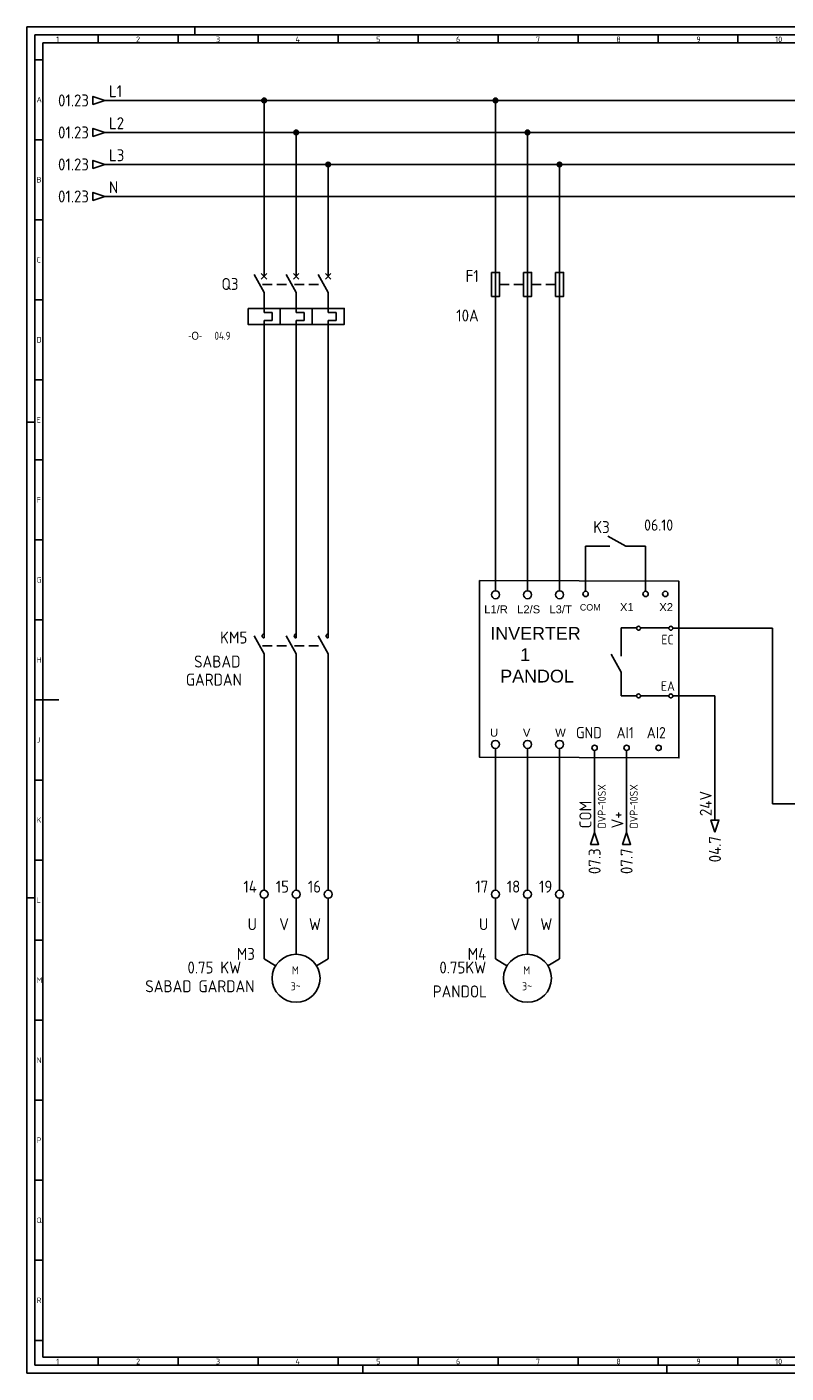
# Model space of a CAD drawing. Header units: millimetres. Extents: x 0 to 1189, y 5 to 846.
# Tile 1 of 3: x 0 to 475, y 5 to 846. Entities that reach past the tile are written whole.
import ezdxf
from ezdxf.enums import TextEntityAlignment as Align

# ---------------------------------------------------------------- set-up
doc = ezdxf.new("R2010")
doc.units = ezdxf.units.MM
doc.header["$LTSCALE"] = 12
doc.linetypes.add('DASHED', pattern=[0.75, 0.5, -0.25])
for name, color, linetype in [('035', 5, 'Continuous'), ('07', 7, 'Continuous'), ('DESC', 1, 'Continuous'), ('DESCCHILD', 20, 'Continuous'), ('LINK', 9, 'DASHED'), ('MISC', 2, 'Continuous'), ('RED_2.5mm^2', 1, 'Continuous'), ('SYMS', 7, 'Continuous'), ('TAGS', 51, 'Continuous'), ('TERMS', 4, 'Continuous'), ('WIRENO', 70, 'Continuous'), ('WIREREF', 61, 'Continuous'), ('WIREREF_DEST', 7, 'Continuous'), ('XREF', 7, 'Continuous'), ('XREFCHILD', 134, 'Continuous')]:
    doc.layers.add(name, color=color, linetype=linetype)
doc.styles.add('ISO Proportional', font='isocp.shx')
doc.styles.add('WD_IEC', font='isocp2.shx', dxfattribs={"width": 0.9, "height": 4})

# ---------------------------------------------------------------- blocks, each defined once
blk = doc.blocks.new('IEC_border_a0')
at = {"layer": '035', "color": 0}
for p, q in [((0, 841), (0, 0)), ((1189, 841), (0, 841)), ((44.5, 836), (44.5, 831)), ((94.5, 836), (94.5, 831)), ((105, 841), (105, 836)), ((144.5, 836), (144.5, 831)), ((194.5, 836), (194.5, 831)), ((244.5, 836), (244.5, 831)), ((294.5, 836), (294.5, 831)), ((344.5, 836), (344.5, 831)), ((394.5, 836), (394.5, 831)), ((444.5, 836), (444.5, 831)), ((9.98, 820.54), (5, 820.54)), ((9.98, 770.54), (5, 770.54)), ((9.98, 720.54), (5, 720.54)), ((9.98, 670.54), (5, 670.54)), ((9.98, 620.54), (5, 620.54)), ((0, 594), (5, 594)), ((10, 570.5), (5.02, 570.5)), ((10, 520.5), (5, 520.5)), ((10, 470.5), (5.02, 470.5)), ((10, 420.5), (5.02, 420.5)), ((10, 370.5), (5.02, 370.5)), ((10, 320.5), (5.02, 320.5)), ((0, 297), (5, 297)), ((10.02, 270.46), (5.03, 270.46)), ((10.02, 220.46), (5.03, 220.46)), ((10.02, 170.46), (5.03, 170.46)), ((10.02, 120.46), (5.03, 120.46)), ((10.02, 70.46), (5.03, 70.46)), ((10.03, 20.42), (5.05, 20.42)), ((44.5, 10), (44.5, 5)), ((94.5, 10), (94.5, 5)), ((144.5, 10), (144.5, 5)), ((194.5, 10), (194.5, 5)), ((244.5, 10), (244.5, 5)), ((294.5, 10), (294.5, 5)), ((344.5, 10), (344.5, 5)), ((394.5, 10), (394.5, 5)), ((444.5, 10), (444.5, 5)), ((0, 0), (1189, 0)), ((210, 0), (210, 5)), ((400, 0), (400, 5))]:
    blk.add_line(p, q, dxfattribs=at)
blk.add_lwpolyline([(10, 10), (1179, 10), (1179, 831), (10, 831)], close=True, dxfattribs=at)
at = {"layer": '07', "color": 0}
blk.add_line((10, 420.5), (20, 420.5), dxfattribs=at)
blk.add_lwpolyline([(5, 5), (1184, 5), (1184, 836), (5, 836)], close=True, dxfattribs=at)
at = {"layer": '035', "color": 0, "style": 'ISO Proportional'}
for s, p in [('1', (18.31, 831.5)), ('2', (68.23, 831.5)), ('3', (118.18, 831.5)), ('4', (167.88, 831.5)), ('5', (218.34, 831.5)), ('6', (268.19, 831.5)), ('7', (318.17, 831.5)), ('8', (368.42, 831.5)), ('9', (418.46, 831.5)), ('10', (467.72, 831.5)), ('A', (6, 793.79)), ('B', (6, 743.79)), ('C', (6, 693.79)), ('D', (6, 643.79)), ('E', (6.02, 593.75)), ('F', (6.02, 543.75)), ('G', (6.02, 493.75)), ('H', (6.02, 443.75)), ('J', (6.02, 393.75)), ('K', (6.02, 343.75)), ('L', (6.03, 293.72)), ('M', (6.03, 243.72)), ('N', (6.03, 193.72)), ('P', (6.03, 143.72)), ('Q', (6.03, 93.72)), ('R', (6.05, 43.68)), ('1', (18.31, 5.5)), ('2', (68.23, 5.5)), ('3', (118.18, 5.5)), ('4', (167.88, 5.5)), ('5', (218.34, 5.5)), ('6', (268.19, 5.5)), ('7', (318.17, 5.5)), ('8', (368.42, 5.5)), ('9', (418.46, 5.5)), ('10', (467.72, 5.5))]:
    blk.add_text(s, height=3.5, dxfattribs=at).set_placement(p)
blk = doc.blocks.new('VT0_02')
blk.add_circle((0, 0), 1.25)
at = {"style": 'WD_IEC'}
blk.add_attdef('TAG1', text='', height=2.5, dxfattribs=at).set_placement((-0.5, 1.75), align=Align.RIGHT)
at = {"style": 'WD_IEC', "flags": 1}
for tag, p in [('X4TERM01', (-1.25, 0)), ('X2TERM01', (0, 1.25)), ('X1TERM01', (1.25, 0)), ('X8TERM01', (0, -1.25))]:
    blk.add_attdef(tag, p, '', height=0.32, dxfattribs=at)
blk = doc.blocks.new('HT0W02')
blk.add_circle((0, 0), 1.25)
at = {"style": 'WD_IEC'}
for tag, p in [('INST', (-2.25, 6.5)), ('LOC', (-2.25, 3.5)), ('DESC1', (-2.25, -6.25)), ('DESC2', (-2.25, -9.25)), ('DESC3', (-2.25, -12.25))]:
    blk.add_attdef(tag, text='', height=2.5, dxfattribs=at).set_placement(p, align=Align.RIGHT)
at = {"style": 'WD_IEC', "flags": 1}
for tag, p, height in [('ASSYCODE', (2.75, 10.75), 1), ('CATDESC', (2.75, 9.25), 1), ('MFG', (2.75, 7.25), 1.5), ('X4TERM01', (-1.25, 0), 0.25), ('X4TERMDESC01', (-1.25, 0.5), 0.4), ('STRIPSEQ', (0, 0), 0.025), ('X2TERM01', (0, 1.25), 0.25), ('X2TERMDESC01', (0, 1.75), 0.4), ('X1TERM01', (1.25, 0), 0.25), ('X1TERMDESC01', (1.25, 0.5), 0.4), ('CAT', (2.75, 4.75), 1.5), ('LINKTERM', (0, -0.0375), 0.025), ('X8TERM01', (0, -1.25), 0.25), ('X8TERMDESC01', (0, -0.75), 0.4)]:
    blk.add_attdef(tag, p, '', height=height, dxfattribs=at)
at = {"style": 'WD_IEC', "flags": 8}
for tag, p in [('TAGSTRIP', (-2.25, 0.5)), ('WIRENO', (-2.25, -3.25))]:
    blk.add_attdef(tag, text='', height=2.5, dxfattribs=at).set_placement(p, align=Align.RIGHT)
blk = doc.blocks.new('WD_WNV')
at = {"linetype": 'Continuous', "style": 'WD_IEC', "width": 0.8}
blk.add_attdef('WIRENO', text='', height=2.5, dxfattribs=at).set_placement((-1.6, 0), align=Align.MIDDLE_RIGHT)
at = {"style": 'WD_IEC', "flags": 1}
for tag, p in [('W01USER', (-1, 1.25)), ('W02USER', (-1, 1.125)), ('W03USER', (-1, 1)), ('W04USER', (-1, 0.875)), ('W05USER', (-1, 0.75)), ('W06USER', (-1, 0.625)), ('W07USER', (-1, 0.5)), ('W08USER', (-1, 0.375)), ('W09USER', (-1, 0.25)), ('W10USER', (-1, 0.125))]:
    blk.add_attdef(tag, text='', height=0.08, dxfattribs=at).set_placement(p, align=Align.CENTER)
blk = doc.blocks.new('WDDOT')
for radius in [0.72, 0.449, 0.223]:
    blk.add_circle((0, 0), radius)
blk = doc.blocks.new('VFU1')
blk.add_line((0, 7.5), (0, -7.5))
blk.add_lwpolyline([(-1.25, 3.75), (-1.25, -3.75), (1.25, -3.75), (1.25, 3.75)], close=True)
at = {"style": 'WD_IEC'}
for tag, p in [('INST', (-5.25, 7.75)), ('LOC', (-5.25, 4.25)), ('TAG1', (-5.25, 0.75)), ('RATING1', (-5.25, -3.75)), ('XREF', (-5.25, -7.75)), ('DESC1', (-5.25, -11.6)), ('DESC2', (-5.25, -15.1)), ('DESC3', (-5.25, -18.6))]:
    blk.add_attdef(tag, text='', height=2.5, dxfattribs=at).set_placement(p, align=Align.RIGHT)
blk.add_attdef('TERM01', text='', height=2, rotation=90, dxfattribs=at).set_placement((-1, 7.5), align=Align.RIGHT)
at = {"style": 'WD_IEC', "flags": 1}
for tag, p, height in [('X2TERM01', (0, 7.5), 0.32), ('CAT', (2.75, 4), 1.5), ('MFG', (2.75, 6.5), 1.5), ('X4LINK', (-1.25, 0), 0.32), ('X1LINK', (1.25, 0), 0.32), ('ASSYCODE', (2.25, -4), 1), ('X8TERM02', (0, -7.5), 0.32), ('CATDESC', (2.25, -7), 1), ('FAMILY', (2.25, -5.5), 1)]:
    blk.add_attdef(tag, p, '', height=height, dxfattribs=at)
at = {"style": 'WD_IEC'}
blk.add_attdef('TERM02', (-1, -7.5), '', height=2, rotation=90, dxfattribs=at)
blk = doc.blocks.new('VFU2')
blk.add_line((0, 7.5), (0, -7.5))
blk.add_lwpolyline([(-1.25, 3.75), (-1.25, -3.75), (1.25, -3.75), (1.25, 3.75)], close=True)
at = {"style": 'WD_IEC'}
for tag, p in [('INST', (-5.25, 7.75)), ('LOC', (-5.25, 4.25)), ('TAG2', (-5.25, 0.75)), ('RATING1', (-5.25, -3.75)), ('XREF', (-5.25, -7.75)), ('DESC1', (-5.25, -11.6)), ('DESC2', (-5.25, -15.1)), ('DESC3', (-5.25, -18.6))]:
    blk.add_attdef(tag, text='', height=2.5, dxfattribs=at).set_placement(p, align=Align.RIGHT)
blk.add_attdef('TERM01', text='', height=2, rotation=90, dxfattribs=at).set_placement((-1, 7.5), align=Align.RIGHT)
at = {"style": 'WD_IEC', "flags": 1}
for tag, p, height in [('X2TERM01', (0, 7.5), 0.32), ('CAT', (2.75, 4), 1.5), ('MFG', (2.75, 6.5), 1.5), ('X4LINK', (-1.25, 0), 0.32), ('X1LINK', (1.25, 0), 0.32), ('ASSYCODE', (2.25, -4), 1), ('X8TERM02', (0, -7.5), 0.32), ('CATDESC', (2.25, -7), 1), ('FAMILY', (2.25, -5.5), 1)]:
    blk.add_attdef(tag, p, '', height=height, dxfattribs=at)
at = {"style": 'WD_IEC'}
blk.add_attdef('TERM02', (-1, -7.5), '', height=2, rotation=90, dxfattribs=at)
blk = doc.blocks.new('VMO13')
blk.add_circle((0, 0), 7.5)
at = {"style": 'WD_IEC'}
blk.add_attdef('TERM02', (-0.69, 7.75), '', height=2, rotation=90, dxfattribs=at)
for tag, p in [('INST', (-12.88, 12.75)), ('LOC', (-12.88, 9.25)), ('TAG1', (-12.88, 5.75)), ('DESC1', (-12.88, 1.5)), ('DESC2', (-12.88, -2)), ('DESC3', (-12.88, -5.5)), ('RATING1', (-12.88, -9)), ('RATING2', (-12.88, -12.5)), ('RATING3', (-12.88, -16)), ('RATING4', (-12.95, -19.58))]:
    blk.add_attdef(tag, text='', height=2.5, dxfattribs=at).set_placement(p, align=Align.RIGHT)
at = {"style": 'WD_IEC', "flags": 1}
for tag, p, height in [('MFG', (12.75, 9), 1.5), ('X0TERM01', (-6.4, 3.9), 0.32), ('X2TERM02', (0, 7.5), 0.32), ('X0TERM03', (6.4, 3.9), 0.32), ('CAT', (12.75, 6.5), 1.5), ('X4LINK', (-7.5, 0), 0.32), ('X1LINK', (7.5, 0), 0.32), ('X8TERM04', (0, -7.5), 0.32), ('ASSYCODE', (1, -9), 1), ('CATDESC', (1, -12), 1), ('FAMILY', (1, -10.5), 1)]:
    blk.add_attdef(tag, p, '', height=height, dxfattribs=at)
at = {"style": 'WD_IEC'}
for tag, p in [('TERM03', (9.35, 4.53)), ('TERM01', (-7.35, 4.34)), ('TERM04', (-0.59, -7.92))]:
    blk.add_attdef(tag, text='', height=2, rotation=90, dxfattribs=at).set_placement(p, align=Align.RIGHT)
for tag, p in [('M', (-0.22, 1.27)), ('3~', (-0.12, -3.73))]:
    blk.add_attdef(tag, text='', height=2.5, dxfattribs=at).set_placement(p, align=Align.CENTER)
at = {"lineweight": 15, "style": 'WD_IEC'}
blk.add_attdef('XREF', text='', height=2.5, dxfattribs=at).set_placement((-13.19, -22.86), align=Align.RIGHT)
blk = doc.blocks.new('HCR21')
for p, q in [((-7.5, 0), (-2.5, 0)), ((2.5, 0), (-3.12, 3.12)), ((2.5, 0), (7.5, 0))]:
    blk.add_line(p, q)
at = {"style": 'WD_IEC'}
for tag, p in [('INST', (-2.5, 10.12)), ('LOC', (-2.5, 7.12)), ('TAG2', (-2.5, 4.12)), ('DESC1', (-2.5, -9.25)), ('DESC2', (-2.5, -12.25)), ('DESC3', (-2.5, -15.25))]:
    blk.add_attdef(tag, text='', height=2.5, dxfattribs=at).set_placement(p, align=Align.RIGHT)
for tag, p, height, flags in [('X4TERM01', (-7.5, 0), 0.32, 1), ('TERM01', (-7.5, 1), 2, 8), ('X2LINK', (0, 2.27), 0.32, 1), ('X8LINK', (0, 0.77), 0.32, 1), ('X1TERM02', (7.5, 0), 0.32, 1), ('CONTACT', (6.5, -2.25), 1, 1), ('FAMILY', (6.5, -3.75), 1, 1), ('COMMON', (7.75, -3.5), 1, 1)]:
    blk.add_attdef(tag, p, '', height=height, dxfattribs=dict(at, flags=flags))
at = {"style": 'WD_IEC', "flags": 8}
for tag, height, p in [('TERM02', 2, (7.5, 1)), ('XREF', 2.5, (-2.5, -6.25))]:
    blk.add_attdef(tag, text='', height=height, dxfattribs=at).set_placement(p, align=Align.RIGHT)
blk = doc.blocks.new('HA1D3')
blk.add_lwpolyline([(0, 0), (-3.75, -1.25), (-3.75, 1.25)], close=True)
at = {"style": 'WD_IEC'}
blk.add_attdef('XREF', text='', height=2.5, dxfattribs=at).set_placement((-5, 0), align=Align.MIDDLE_RIGHT)
at = {"style": 'WD_IEC', "flags": 1}
blk.add_attdef('SIGCODE', text='', height=1, dxfattribs=at).set_placement((-2.5, 1.8), align=Align.RIGHT)
at = {"style": 'WD_IEC'}
for tag, p, height, flags in [('X1TERM01', (0, 0), 0.32, 1), ('WIRENO', (1.25, 1), 2.5, 8)]:
    blk.add_attdef(tag, p, '', height=height, dxfattribs=dict(at, flags=flags))
blk.add_attdef('DESC1', text='', height=2.5, dxfattribs=at).set_placement((1.25, -1), align=Align.TOP_LEFT)
blk = doc.blocks.new('VT0002')
blk.add_circle((0, 0), 1.25)
at = {"style": 'WD_IEC'}
for tag, p in [('INST', (-2.25, 6.5)), ('LOC', (-2.25, 3.5)), ('DESC1', (-2.25, -6.25)), ('DESC2', (-2.25, -9.25)), ('DESC3', (-2.25, -12.25))]:
    blk.add_attdef(tag, text='', height=2.5, dxfattribs=at).set_placement(p, align=Align.RIGHT)
at = {"style": 'WD_IEC', "flags": 1}
for tag, p, height in [('ASSYCODE', (2.75, 10.75), 1), ('CATDESC', (2.75, 9.25), 1), ('MFG', (2.75, 7.25), 1.5), ('CAT', (2.75, 4.75), 1.5), ('X4PIN01', (-1.25, 1), 0.25), ('X4TERMDESC01', (-1.25, 0.5), 0.4), ('X4TERM01', (-1.25, 0), 0.25), ('STRIPSEQ', (0, 0), 0.025), ('X2PIN01', (0, 2.25), 0.25), ('X2TERMDESC01', (0, 1.75), 0.4), ('X2TERM01', (0, 1.25), 0.25), ('X8PIN01', (0, -0.25), 0.25), ('X1PIN01', (1.25, 1), 0.25), ('X1TERMDESC01', (1.25, 0.5), 0.4), ('X1TERM01', (1.25, 0), 0.25), ('LINKTERM', (0, -0.04), 0.025), ('X8TERMDESC01', (0, -0.75), 0.4), ('X8TERM01', (0, -1.25), 0.25)]:
    blk.add_attdef(tag, p, '', height=height, dxfattribs=at)
at = {"style": 'WD_IEC', "flags": 8}
for tag, height, p in [('TAGSTRIP', 2.5, (-2.25, 0.5)), ('TERM01', 2, (-2.25, -3.25))]:
    blk.add_attdef(tag, text='', height=height, dxfattribs=at).set_placement(p, align=Align.RIGHT)
blk = doc.blocks.new('VCR21')
for p, q in [((0, 7.5), (0, 2.5)), ((0, -2.5), (-3.12, 3.12)), ((0, -2.5), (0, -7.5))]:
    blk.add_line(p, q)
at = {"style": 'WD_IEC'}
for tag, p in [('INST', (-5.25, 6.75)), ('LOC', (-5.25, 3.75)), ('TAG2', (-5.25, 0.75)), ('XREF', (-5.25, -3.75)), ('DESC1', (-5.25, -6.75)), ('DESC2', (-5.25, -9.75)), ('DESC3', (-5.25, -12.75))]:
    blk.add_attdef(tag, text='', height=2.5, dxfattribs=at).set_placement(p, align=Align.RIGHT)
blk.add_attdef('TERM01', text='', height=2, rotation=90, dxfattribs=at).set_placement((-1, 7.5), align=Align.RIGHT)
at = {"style": 'WD_IEC', "flags": 1}
for tag, p, height in [('X2TERM01', (0, 7.5), 0.32), ('X4LINK', (-2.75, 0), 0.32), ('X1LINK', (-0.5, 0), 0.32), ('CONTACT', (4, -3.5), 1), ('FAMILY', (4, -5), 1), ('COMMON', (5.25, -4.75), 1), ('X8TERM02', (0, -7.5), 0.32)]:
    blk.add_attdef(tag, p, '', height=height, dxfattribs=at)
at = {"style": 'WD_IEC'}
blk.add_attdef('TERM02', (-1, -7.5), '', height=2, rotation=90, dxfattribs=at)
blk = doc.blocks.new('VCB11TH')
for p, q in [((0, 7.5), (0, 2.5)), ((0, -2.5), (-3.12, 3.12)), ((-0.88, 3.38), (0.88, 1.62)), ((-0.88, 1.62), (0.88, 3.38)), ((0, -2.5), (0, -8.75)), ((0, -8.75), (2.5, -8.75)), ((0, -11.25), (0, -12.5)), ((2.5, -11.25), (0, -11.25)), ((0, -12.5), (0, -17.5)), ((2.5, -8.75), (2.5, -11.25))]:
    blk.add_line(p, q)
blk.add_lwpolyline([(-5, -7.5), (-5, -12.5), (5, -12.5), (5, -7.5)], close=True)
at = {"style": 'WD_IEC'}
for tag, p in [('INST', (-8, 5.25)), ('LOC', (-8, 1.75)), ('TAG1', (-8, -1.75)), ('RATING1', (-8, -6.35)), ('DESC1', (-8, -14.35)), ('DESC2', (-8, -17.85)), ('DESC3', (-8, -21.35))]:
    blk.add_attdef(tag, text='', height=2.5, dxfattribs=at).set_placement(p, align=Align.RIGHT)
blk.add_attdef('TERM01', text='', height=2, rotation=90, dxfattribs=at).set_placement((-1, 7.5), align=Align.RIGHT)
at = {"style": 'WD_IEC', "flags": 1}
for tag, p, height in [('X2TERM01', (0, 7.5), 0.32), ('CAT', (2.75, 4), 1.5), ('MFG', (2.75, 6.5), 1.5), ('X4LINK', (-2, 0), 0.32), ('X1LINK', (-0.5, 0), 0.32), ('COMMON', (-3.75, -8.75), 1), ('ASSYCODE', (1, -14), 1), ('CATDESC', (1, -17), 1), ('FAMILY', (1, -15.5), 1), ('X8TERM02', (0, -17.5), 0.32)]:
    blk.add_attdef(tag, p, '', height=height, dxfattribs=at)
at = {"lineweight": 15, "style": 'WD_IEC'}
blk.add_attdef('XREF', text='', height=2.5, dxfattribs=at).set_placement((-8, -10.35), align=Align.RIGHT)
at = {"style": 'WD_IEC'}
blk.add_attdef('TERM02', (-1, -17.5), '', height=2, rotation=90, dxfattribs=at)
blk = doc.blocks.new('VCB21TH')
for p, q in [((0, 7.5), (0, 2.5)), ((0, -2.5), (-3.12, 3.12)), ((-0.88, 3.38), (0.88, 1.62)), ((-0.88, 1.62), (0.88, 3.38)), ((0, -2.5), (0, -8.75)), ((0, -8.75), (2.5, -8.75)), ((0, -11.25), (0, -12.5)), ((2.5, -11.25), (0, -11.25)), ((0, -12.5), (0, -17.5)), ((2.5, -8.75), (2.5, -11.25))]:
    blk.add_line(p, q)
blk.add_lwpolyline([(-5, -7.5), (-5, -12.5), (5, -12.5), (5, -7.5)], close=True)
at = {"style": 'WD_IEC'}
for tag, p in [('INST', (-8, 5.25)), ('LOC', (-8, 1.75)), ('TAG2', (-8, -1.75)), ('DESC1', (-8, -14.35)), ('DESC2', (-8, -17.85)), ('DESC3', (-8, -21.35))]:
    blk.add_attdef(tag, text='', height=2.5, dxfattribs=at).set_placement(p, align=Align.RIGHT)
blk.add_attdef('TERM01', text='', height=2, rotation=90, dxfattribs=at).set_placement((-1, 7.5), align=Align.RIGHT)
at = {"style": 'WD_IEC', "flags": 1}
for tag, p, height in [('X2TERM01', (0, 7.5), 0.32), ('X4LINK', (-2, 0), 0.32), ('X1LINK', (-0.5, 0), 0.32), ('CONTACT', (-5, -7.5), 1), ('FAMILY', (1, -15.5), 1), ('X8TERM02', (0, -17.5), 0.32)]:
    blk.add_attdef(tag, p, '', height=height, dxfattribs=at)
blk.add_attdef('RATING1', text='', height=2.5, dxfattribs=at).set_placement((-8, -6.35), align=Align.RIGHT)
at = {"lineweight": 15, "style": 'WD_IEC'}
blk.add_attdef('XREF', text='', height=2.5, dxfattribs=at).set_placement((-8, -10.35), align=Align.RIGHT)
at = {"style": 'WD_IEC'}
blk.add_attdef('TERM02', (-1, -17.5), '', height=2, rotation=90, dxfattribs=at)
blk = doc.blocks.new('VMS21P')
for p, q in [((0, 7.5), (0, 2.5)), ((0, -2.5), (-3.12, 3.12)), ((0, -2.5), (0, -7.5))]:
    blk.add_line(p, q)
blk.add_arc((0, 3.12), 0.625, 90, 270)
at = {"style": 'WD_IEC'}
for tag, p in [('INST', (-5.25, 6.75)), ('LOC', (-5.25, 3.75)), ('TAG2', (-5.25, 0.75)), ('XREF', (-5.25, -3.75)), ('DESC1', (-5.25, -6.75)), ('DESC2', (-5.25, -9.75)), ('DESC3', (-5.25, -12.75))]:
    blk.add_attdef(tag, text='', height=2.5, dxfattribs=at).set_placement(p, align=Align.RIGHT)
blk.add_attdef('TERM01', text='', height=2, rotation=90, dxfattribs=at).set_placement((-1, 7.5), align=Align.RIGHT)
at = {"style": 'WD_IEC', "flags": 1}
for tag, p, height in [('X2TERM01', (0, 7.5), 0.32), ('X4LINK', (-2.91, 0), 0.32), ('X1LINK', (-0.5, 0), 0.32), ('CONTACT', (4, -3.5), 1), ('FAMILY', (4, -5), 1), ('X8TERM02', (0, -7.5), 0.32)]:
    blk.add_attdef(tag, p, '', height=height, dxfattribs=at)
at = {"style": 'WD_IEC'}
blk.add_attdef('TERM02', (-1, -7.5), '', height=2, rotation=90, dxfattribs=at)
blk = doc.blocks.new('HA1S4')
blk.add_lwpolyline([(0, -3.75), (-1.25, 0), (1.25, 0)], close=True)
at = {"style": 'WD_IEC', "flags": 8}
blk.add_attdef('WIRENO', (-1, 1.25), '', height=2.5, rotation=90, dxfattribs=at)
at = {"style": 'WD_IEC'}
blk.add_attdef('DESC1', text='', height=2.5, rotation=90, dxfattribs=at).set_placement((1, 1.25), align=Align.TOP_LEFT)
at = {"style": 'WD_IEC', "flags": 1}
blk.add_attdef('X2TERM01', (0, 0), '', height=0.32, dxfattribs=at)
blk.add_attdef('SIGCODE', text='', height=1, dxfattribs=at).set_placement((-2.5, -3.2), align=Align.RIGHT)
at = {"style": 'WD_IEC'}
blk.add_attdef('XREF', text='', height=2.5, rotation=90, dxfattribs=at).set_placement((0, -5), align=Align.MIDDLE_RIGHT)
blk = doc.blocks.new('HA1D4')
blk.add_lwpolyline([(0, 0), (1.25, -3.75), (-1.25, -3.75)], close=True)
at = {"style": 'WD_IEC', "flags": 8}
blk.add_attdef('WIRENO', (-1, 1.25), '', height=2.5, rotation=90, dxfattribs=at)
at = {"style": 'WD_IEC'}
blk.add_attdef('DESC1', text='', height=2.5, rotation=90, dxfattribs=at).set_placement((1, 1.25), align=Align.TOP_LEFT)
at = {"style": 'WD_IEC', "flags": 1}
blk.add_attdef('X2TERM01', (0, 0), '', height=0.32, dxfattribs=at)
blk.add_attdef('SIGCODE', text='', height=1, dxfattribs=at).set_placement((-2.5, -3.2), align=Align.RIGHT)
at = {"style": 'WD_IEC'}
blk.add_attdef('XREF', text='', height=2.5, rotation=90, dxfattribs=at).set_placement((0, -5), align=Align.MIDDLE_RIGHT)

msp = doc.modelspace()

# ---------------------------------------------------------------- linework, layer by layer
at = {"color": 0}
msp.add_lwpolyline([(282.94, 500.07), (407.53, 499.67), (407.53, 389.29), (282.94, 389.69)], close=True, dxfattribs=at)
at = {"layer": 'LINK'}
for points in [[(147.27, 685.09), (164.32, 685.09)], [(167.32, 685.09), (184.32, 685.09)], [(295.44, 685.09), (310.44, 685.09)], [(315.44, 685.09), (330.44, 685.09)]]:
    msp.add_lwpolyline(points, dxfattribs=at)
at = {"layer": 'LINK', "color": 0}
for points in [[(147.27, 459.22), (162.5, 459.22)], [(167.32, 459.22), (182.5, 459.22)]]:
    msp.add_lwpolyline(points, dxfattribs=at)
at = {"layer": 'RED_2.5mm^2', "color": 0}
for p, q in [((48.78, 800.01), (292.94, 800.01)), ((148.27, 700.09), (148.27, 800.01)), ((292.94, 800.01), (1170.97, 800.01)), ((292.94, 700.09), (292.94, 800.01)), ((48.78, 780.01), (1117.67, 780.01)), ((168.32, 700.09), (168.32, 780.01)), ((312.94, 700.09), (312.94, 780.01)), ((48.78, 760.01), (1117.67, 760.01)), ((188.32, 700.09), (188.32, 760.01)), ((332.94, 700.09), (332.94, 760.01)), ((48.78, 740.01), (1117.67, 740.01)), ((292.94, 493.68), (292.94, 670.09)), ((312.94, 493.68), (312.94, 670.09)), ((332.94, 493.68), (332.94, 670.09)), ((148.27, 474.22), (148.27, 650.09)), ((168.32, 474.22), (168.32, 650.09)), ((188.32, 474.22), (188.32, 650.09)), ((349.26, 493.39), (349.26, 521.48)), ((349.26, 521.48), (354.33, 521.48)), ((384.33, 521.48), (386.74, 521.48)), ((386.74, 521.48), (386.74, 493.39)), ((371.53, 470.43), (381.1, 470.43)), ((371.53, 470.43), (371.53, 462.79)), ((381.1, 470.29), (381.1, 470.29)), ((383.6, 470.43), (401.26, 470.43)), ((465.97, 470.29), (403.76, 470.29)), ((465.97, 470.29), (465.97, 360.62)), ((148.27, 306.59), (148.27, 444.22)), ((168.32, 306.59), (168.32, 444.22)), ((188.32, 306.59), (188.32, 444.22)), ((371.53, 432.79), (371.53, 427.99)), ((371.53, 427.99), (381.1, 427.99)), ((383.6, 427.99), (401.26, 427.99)), ((403.76, 427.99), (430.11, 427.99)), ((430.11, 427.99), (430.11, 350.42)), ((292.89, 395.19), (292.89, 306.59)), ((312.89, 306.59), (312.89, 395.19)), ((332.94, 395.19), (332.94, 306.59)), ((354.87, 393.87), (354.87, 342.73)), ((374.87, 342.73), (374.87, 393.87)), ((677.86, 360.62), (465.97, 360.62)), ((148.27, 301.59), (148.27, 263.75)), ((168.32, 301.59), (168.32, 266.56)), ((188.32, 301.59), (188.32, 263.75)), ((292.89, 301.59), (292.89, 263.75)), ((312.89, 266.56), (312.89, 301.59)), ((332.94, 301.59), (332.94, 263.75)), ((148.27, 263.75), (155.46, 259.37)), ((188.32, 263.75), (181.08, 259.37)), ((292.89, 263.75), (300.08, 259.37)), ((332.94, 263.76), (325.69, 259.37))]:
    msp.add_line(p, q, dxfattribs=at)

# ---------------------------------------------------------------- block references
at = {"color": 0}
msp.add_blockref('IEC_border_a0', (0, 4.94), dxfattribs=at)
at = {"layer": 'SYMS', "color": 0}
ref = msp.add_blockref('HA1D3', (48.78, 800.01), dxfattribs=dict(at, xscale=2, yscale=2, zscale=2))
ref.add_attrib('XREF', '01.23', dxfattribs={"layer": 'XREF', "height": 7.5, "style": 'WD_IEC'}).set_placement((38.78, 800.01), align=Align.MIDDLE_RIGHT)
ref.add_attrib('WIRENO', 'L1', (51.28, 802.01), dxfattribs={"layer": 'WIREREF_DEST', "height": 7.5, "style": 'WD_IEC', "flags": 8})
at = {"layer": 'SYMS', "xscale": 2, "yscale": 2, "zscale": 2}
for p in [(148.27, 800.01), (292.94, 800.01), (168.32, 780.01), (188.32, 760.01)]:
    msp.add_blockref('WDDOT', p, dxfattribs=at)
at = {"layer": 'SYMS', "color": 0}
ref = msp.add_blockref('HA1D3', (48.78, 780.01), dxfattribs=dict(at, xscale=2, yscale=2, zscale=2))
ref.add_attrib('XREF', '01.23', dxfattribs={"layer": 'XREF', "height": 7.5, "style": 'WD_IEC'}).set_placement((38.78, 780.01), align=Align.MIDDLE_RIGHT)
ref.add_attrib('WIRENO', 'L2', (51.28, 782.01), dxfattribs={"layer": 'WIREREF_DEST', "height": 7.5, "style": 'WD_IEC', "flags": 8})
for name, p, xscale, yscale, zscale in [('WDDOT', (312.94, 780.01), 2, 2, 2), ('WDDOT', (332.94, 760.01), 2, 2, 2), ('VCB21TH', (168.32, 685.09), 2, 2, 2), ('VCB21TH', (188.32, 685.09), 2, 2, 2), ('VFU2', (312.94, 685.09), 2, 2, 2), ('VFU2', (332.94, 685.09), 2, 2, 2), ('VT0_02', (292.94, 491.18), 2, 2, 2), ('VT0_02', (312.94, 491.18), 2, 2, 2), ('VT0_02', (332.94, 491.18), 2, 2, 2), ('VT0_02', (349.26, 491.71), 1.343140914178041, 1.343140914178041, 1.343140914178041), ('VT0_02', (386.74, 491.71), 1.343140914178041, 1.343140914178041, 1.343140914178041), ('VT0_02', (399.06, 491.71), 1.343140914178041, 1.343140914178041, 1.343140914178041), ('VMS21P', (168.32, 459.22), 2, 2, 2), ('VMS21P', (188.32, 459.22), 2, 2, 2), ('VCR21', (371.53, 447.79), 2, 2, 2), ('VT0_02', (292.89, 397.69), 2, 2, 2), ('VT0_02', (312.94, 397.69), 2, 2, 2), ('VT0_02', (332.94, 397.69), 2, 2, 2), ('VT0_02', (354.87, 395.55), 1.343140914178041, 1.343140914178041, 1.343140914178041), ('VT0_02', (374.87, 395.55), 1.343140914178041, 1.343140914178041, 1.343140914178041), ('VT0_02', (394.87, 395.55), 1.343140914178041, 1.343140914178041, 1.343140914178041)]:
    msp.add_blockref(name, p, dxfattribs=dict(at, xscale=xscale, yscale=yscale, zscale=zscale))
ref = msp.add_blockref('HA1D3', (48.78, 760.01), dxfattribs=dict(at, xscale=2, yscale=2, zscale=2))
ref.add_attrib('XREF', '01.23', dxfattribs={"layer": 'XREF', "height": 7.5, "style": 'WD_IEC'}).set_placement((38.78, 760.01), align=Align.MIDDLE_RIGHT)
ref.add_attrib('WIRENO', 'L3', (51.28, 762.01), dxfattribs={"layer": 'WIREREF_DEST', "height": 7.5, "style": 'WD_IEC', "flags": 8})
ref = msp.add_blockref('HA1D3', (48.78, 740.01), dxfattribs=dict(at, xscale=2, yscale=2, zscale=2))
ref.add_attrib('XREF', '01.23', dxfattribs={"layer": 'XREF', "height": 7.5, "style": 'WD_IEC'}).set_placement((38.78, 740.01), align=Align.MIDDLE_RIGHT)
ref.add_attrib('WIRENO', 'N', (51.28, 742.01), dxfattribs={"layer": 'WIREREF_DEST', "height": 7.5, "style": 'WD_IEC', "flags": 8})
ref = msp.add_blockref('VCB11TH', (148.27, 685.09), dxfattribs=dict(at, xscale=2, yscale=2, zscale=2))
ref.add_attrib('TAG1', 'Q3', dxfattribs={"layer": 'TAGS', "height": 7.5, "style": 'WD_IEC'}).set_placement((132.27, 681.59), align=Align.RIGHT)
ref = msp.add_blockref('VFU1', (292.94, 685.09), dxfattribs=dict(at, xscale=2, yscale=2, zscale=2))
ref.add_attrib('DESC1', '10A', dxfattribs={"layer": 'DESC', "height": 7.5, "style": 'WD_IEC'}).set_placement((282.44, 661.89), align=Align.RIGHT)
ref.add_attrib('TAG1', 'F1', dxfattribs={"layer": 'TAGS', "height": 7.5, "style": 'WD_IEC'}).set_placement((282.44, 686.59), align=Align.RIGHT)
ref = msp.add_blockref('HCR21', (369.33, 521.48), dxfattribs=dict(at, xscale=2, yscale=2, zscale=2))
ref.add_attrib('XREF', '06.10', dxfattribs={"layer": 'XREFCHILD', "height": 7, "style": 'WD_IEC', "flags": 8}).set_placement((403.98, 531.24), align=Align.RIGHT)
ref.add_attrib('TAG2', 'K3', dxfattribs={"layer": 'TAGS', "height": 7.5, "style": 'WD_IEC'}).set_placement((364.33, 529.73), align=Align.RIGHT)
ref = msp.add_blockref('VMS21P', (148.27, 459.22), dxfattribs=dict(at, xscale=2, yscale=2, zscale=2))
ref.add_attrib('DESC2', 'GARDAN', dxfattribs={"layer": 'DESCCHILD', "height": 7.5, "style": 'WD_IEC'}).set_placement((134.38, 434.4), align=Align.RIGHT)
ref.add_attrib('DESC1', 'SABAD ', dxfattribs={"layer": 'DESCCHILD', "height": 7.5, "style": 'WD_IEC'}).set_placement((137.77, 445.72), align=Align.RIGHT)
ref.add_attrib('TAG2', 'KM5', dxfattribs={"layer": 'TAGS', "height": 7.5, "style": 'WD_IEC'}).set_placement((137.77, 460.72), align=Align.RIGHT)
for p in [(382.35, 470.29), (382.35, 427.99)]:
    msp.add_blockref('HT0W02', p, dxfattribs=at)
ref = msp.add_blockref('HT0W02', (402.51, 470.29), dxfattribs=at)
ref.add_attrib('TAGSTRIP', 'EC', dxfattribs={"layer": 'TAGS', "height": 6, "style": 'WD_IEC', "flags": 8}).set_placement((404.31, 460.15), align=Align.RIGHT)
ref = msp.add_blockref('HT0W02', (402.51, 427.99), dxfattribs=at)
ref.add_attrib('TAGSTRIP', 'EA', dxfattribs={"layer": 'TAGS', "height": 6, "style": 'WD_IEC', "flags": 8}).set_placement((405.02, 431.16), align=Align.RIGHT)
ref = msp.add_blockref('HA1D4', (354.87, 342.73), dxfattribs=dict(at, xscale=2, yscale=2, zscale=2))
ref.add_attrib('XREF', '07.3', dxfattribs={"layer": 'XREF', "height": 7.5, "rotation": 90, "style": 'WD_IEC'}).set_placement((354.87, 332.73), align=Align.MIDDLE_RIGHT)
ref.add_attrib('DESC1', 'DVP-10SX', dxfattribs={"layer": 'DESC', "height": 5, "rotation": 90, "style": 'WD_IEC'}).set_placement((356.87, 345.23), align=Align.TOP_LEFT)
ref.add_attrib('WIRENO', 'COM', (352.87, 345.23), dxfattribs={"layer": 'WIREREF_DEST', "height": 7.5, "rotation": 90, "style": 'WD_IEC', "flags": 8})
ref = msp.add_blockref('HA1D4', (374.87, 342.73), dxfattribs=dict(at, xscale=2, yscale=2, zscale=2))
ref.add_attrib('XREF', '07.7', dxfattribs={"layer": 'XREF', "height": 7.5, "rotation": 90, "style": 'WD_IEC'}).set_placement((374.87, 332.73), align=Align.MIDDLE_RIGHT)
ref.add_attrib('DESC1', 'DVP-10SX', dxfattribs={"layer": 'DESC', "height": 5, "rotation": 90, "style": 'WD_IEC'}).set_placement((376.87, 345.23), align=Align.TOP_LEFT)
ref.add_attrib('WIRENO', 'V+', (372.87, 345.23), dxfattribs={"layer": 'WIREREF_DEST', "height": 7.5, "rotation": 90, "style": 'WD_IEC', "flags": 8})
ref = msp.add_blockref('HA1S4', (430.11, 350.42), dxfattribs=dict(at, xscale=2, yscale=2, zscale=2))
ref.add_attrib('XREF', '04.7', dxfattribs={"layer": 'XREF', "height": 7.5, "rotation": 90, "style": 'WD_IEC'}).set_placement((430.11, 340.42), align=Align.MIDDLE_RIGHT)
ref.add_attrib('WIRENO', '24V', (428.11, 352.92), dxfattribs={"layer": 'WIREREF', "height": 7.5, "rotation": 90, "style": 'WD_IEC', "flags": 8})
ref = msp.add_blockref('VT0002', (148.27, 304.09), dxfattribs=dict(at, xscale=2, yscale=2, zscale=2))
ref.add_attrib('TERM01', 'U', dxfattribs={"layer": 'TERMS', "height": 7.5, "style": 'WD_IEC', "flags": 8}).set_placement((143.77, 281.62), align=Align.RIGHT)
ref.add_attrib('TAGSTRIP', '14', dxfattribs={"layer": 'TAGS', "height": 7.5, "style": 'WD_IEC', "flags": 8}).set_placement((143.77, 305.09), align=Align.RIGHT)
ref = msp.add_blockref('VT0002', (168.32, 304.09), dxfattribs=dict(at, xscale=2, yscale=2, zscale=2))
ref.add_attrib('TERM01', 'V', dxfattribs={"layer": 'TERMS', "height": 7.5, "style": 'WD_IEC', "flags": 8}).set_placement((163.82, 281.62), align=Align.RIGHT)
ref.add_attrib('TAGSTRIP', '15', dxfattribs={"layer": 'TAGS', "height": 7.5, "style": 'WD_IEC', "flags": 8}).set_placement((163.82, 305.09), align=Align.RIGHT)
ref = msp.add_blockref('VT0002', (188.32, 304.09), dxfattribs=dict(at, xscale=2, yscale=2, zscale=2))
ref.add_attrib('TERM01', 'W', dxfattribs={"layer": 'TERMS', "height": 7.5, "style": 'WD_IEC', "flags": 8}).set_placement((183.82, 281.62), align=Align.RIGHT)
ref.add_attrib('TAGSTRIP', '16', dxfattribs={"layer": 'TAGS', "height": 7.5, "style": 'WD_IEC', "flags": 8}).set_placement((183.82, 305.09), align=Align.RIGHT)
ref = msp.add_blockref('VT0002', (292.89, 304.09), dxfattribs=dict(at, xscale=2, yscale=2, zscale=2))
ref.add_attrib('TERM01', 'U', dxfattribs={"layer": 'TERMS', "height": 7.5, "style": 'WD_IEC', "flags": 8}).set_placement((288.39, 281.62), align=Align.RIGHT)
ref.add_attrib('TAGSTRIP', '17', dxfattribs={"layer": 'TAGS', "height": 7.5, "style": 'WD_IEC', "flags": 8}).set_placement((288.39, 305.09), align=Align.RIGHT)
ref = msp.add_blockref('VT0002', (312.89, 304.09), dxfattribs=dict(at, xscale=2, yscale=2, zscale=2))
ref.add_attrib('TERM01', 'V', dxfattribs={"layer": 'TERMS', "height": 7.5, "style": 'WD_IEC', "flags": 8}).set_placement((308.39, 281.62), align=Align.RIGHT)
ref.add_attrib('TAGSTRIP', '18', dxfattribs={"layer": 'TAGS', "height": 7.5, "style": 'WD_IEC', "flags": 8}).set_placement((308.39, 305.09), align=Align.RIGHT)
ref = msp.add_blockref('VT0002', (332.94, 304.09), dxfattribs=dict(at, xscale=2, yscale=2, zscale=2))
ref.add_attrib('TERM01', 'W', dxfattribs={"layer": 'TERMS', "height": 7.5, "style": 'WD_IEC', "flags": 8}).set_placement((328.44, 281.62), align=Align.RIGHT)
ref.add_attrib('TAGSTRIP', '19', dxfattribs={"layer": 'TAGS', "height": 7.5, "style": 'WD_IEC', "flags": 8}).set_placement((328.44, 305.09), align=Align.RIGHT)
ref = msp.add_blockref('VMO13', (168.27, 251.56), dxfattribs=dict(at, xscale=2, yscale=2, zscale=2))
ref.add_attrib('M', 'M', dxfattribs={"layer": 'MISC', "height": 5, "style": 'WD_IEC'}).set_placement((167.82, 254.09), align=Align.CENTER)
ref.add_attrib('3~', '3~', dxfattribs={"layer": 'MISC', "height": 5, "style": 'WD_IEC'}).set_placement((168.03, 244.09), align=Align.CENTER)
ref.add_attrib('DESC2', 'SABAD GARDAN', dxfattribs={"layer": 'DESC', "height": 7.5, "style": 'WD_IEC'}).set_placement((142.25, 242.85), align=Align.RIGHT)
ref.add_attrib('DESC1', '0.75 KW  ', dxfattribs={"layer": 'DESC', "height": 7.5, "style": 'WD_IEC'}).set_placement((142.52, 254.56), align=Align.RIGHT)
ref.add_attrib('TAG1', 'M3', dxfattribs={"layer": 'TAGS', "height": 7.5, "style": 'WD_IEC'}).set_placement((142.52, 263.06), align=Align.RIGHT)
ref = msp.add_blockref('VMO13', (312.89, 251.56), dxfattribs=dict(at, xscale=2, yscale=2, zscale=2))
ref.add_attrib('M', 'M', dxfattribs={"layer": 'MISC', "height": 5, "style": 'WD_IEC'}).set_placement((312.44, 254.09), align=Align.CENTER)
ref.add_attrib('3~', '3~', dxfattribs={"layer": 'MISC', "height": 5, "style": 'WD_IEC'}).set_placement((312.65, 244.09), align=Align.CENTER)
ref.add_attrib('DESC2', 'PANDOL', dxfattribs={"layer": 'DESC', "height": 7.5, "style": 'WD_IEC'}).set_placement((287.55, 239.61), align=Align.RIGHT)
ref.add_attrib('DESC1', '0.75KW', dxfattribs={"layer": 'DESC', "height": 7.5, "style": 'WD_IEC'}).set_placement((287.13, 254.56), align=Align.RIGHT)
ref.add_attrib('TAG1', 'M4', dxfattribs={"layer": 'TAGS', "height": 7.5, "style": 'WD_IEC'}).set_placement((287.13, 263.06), align=Align.RIGHT)
at = {"layer": 'WIRENO', "color": 0}
ref = msp.add_blockref('WD_WNV', (364.22, 405.03), dxfattribs=dict(at, xscale=3, yscale=3, zscale=3))
ref.add_attrib('WIRENO', 'GND', dxfattribs={"linetype": 'Continuous', "height": 7, "style": 'WD_IEC'}).set_placement((359.42, 405.03), align=Align.MIDDLE_RIGHT)
ref = msp.add_blockref('WD_WNV', (384.22, 405.03), dxfattribs=dict(at, xscale=3, yscale=3, zscale=3))
ref.add_attrib('WIRENO', 'AI1', dxfattribs={"linetype": 'Continuous', "height": 7, "style": 'WD_IEC'}).set_placement((379.42, 405.03), align=Align.MIDDLE_RIGHT)
ref = msp.add_blockref('WD_WNV', (404.22, 405.03), dxfattribs=dict(at, xscale=3, yscale=3, zscale=3))
ref.add_attrib('WIRENO', 'AI2', dxfattribs={"linetype": 'Continuous', "height": 7, "style": 'WD_IEC'}).set_placement((399.42, 405.03), align=Align.MIDDLE_RIGHT)

# ---------------------------------------------------------------- texts
at = {"color": 0, "attachment_point": 1}
for s, width, gutter_width, insert, char_height in [('{\\f@Arial Unicode MS|b0|i0|c178|p34; \\f@Arial Unicode MS|b0|i0|c0|p34; L1/R   L2/S   L3/T}', 62.0096, 25, (282, 484.58), 5), ('{\\fArial|b0|i0|c0|p34;COM}', 8.574, 25, (345.63, 485.32), 4), ('{\\fArial|b0|i0|c0|p34; X1}', 11.6006, 25, (368.8, 485.98), 5), ('{\\fArial|b0|i0|c0|p34;X2}', 8.574, 25, (395.32, 485.95), 5), ('{\\fArial|b0|i0|c0|p34;\\H1.6x;INVERTER\\P      1\\P  PANDOL  }', 59.1824, 25, (289.68, 471.04), 5), ('{\\f@Arial Unicode MS|b0|i0|c178|p34; \\f@Arial Unicode MS|b0|i0|c0|p34;U        V        W               }', 54.657, 12.5, (287.55, 407.53), 5)]:
    msp.add_mtext_dynamic_manual_height_columns(s, width=width, gutter_width=gutter_width, heights=[0], dxfattribs=dict(at, insert=insert, char_height=char_height))
at = {"layer": 'XREF', "color": 0, "insert": (127.26, 655.5), "char_height": 5, "attachment_point": 3, "style": 'WD_IEC'}
msp.add_mtext('{\\Fmonotxt|c0;\\H0.67x;  \\Facaderef|c0;\\H1.49254x;-O-} {\\Fmonotxt|c0;\\H0.67x; } 04.9', dxfattribs=at)

doc.saveas('drawing.dxf')
